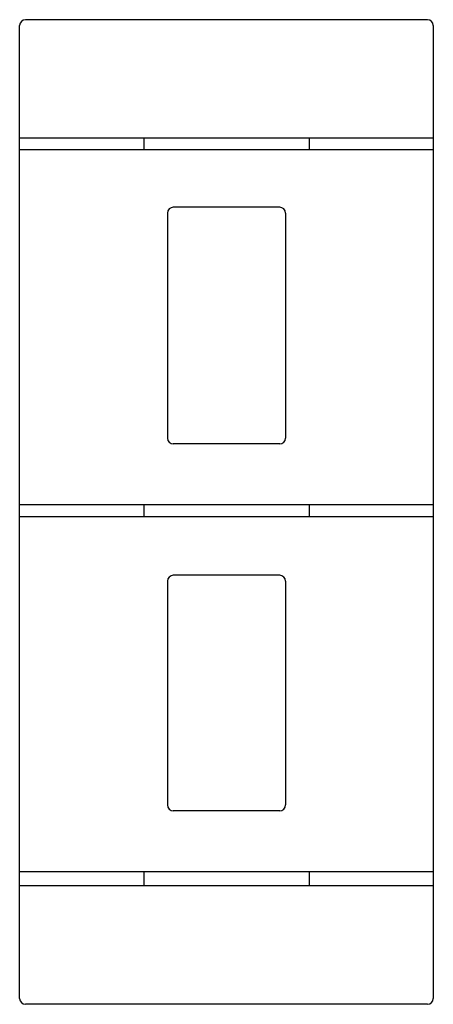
# Model space of a CAD drawing. Header units: millimetres. Extents: x 3860.8995 to 3860.9345, y 2072.9736 to 2073.0568.
import ezdxf

# ---------------------------------------------------------------- set-up
doc = ezdxf.new("R2010")
doc.units = ezdxf.units.MM
doc.layers.add('SANINDUSA', color=3, linetype='Continuous')

msp = doc.modelspace()

# ---------------------------------------------------------------- linework, layer by layer
at = {"layer": 'SANINDUSA'}
for p, q in [((3860.899459, 2072.974119), (3860.899459, 2073.056319)), ((3860.933959, 2073.056819), (3860.899959, 2073.056819)), ((3860.934459, 2073.056319), (3860.934459, 2072.974119)), ((3860.934459, 2073.046819), (3860.899459, 2073.046819)), ((3860.909959, 2073.046819), (3860.909959, 2073.045819)), ((3860.923959, 2073.046819), (3860.923959, 2073.045819)), ((3860.934459, 2073.045819), (3860.899459, 2073.045819)), ((3860.911959, 2073.040469), (3860.911959, 2073.021469)), ((3860.921459, 2073.040969), (3860.912459, 2073.040969)), ((3860.921959, 2073.040469), (3860.921959, 2073.021469)), ((3860.921459, 2073.020969), (3860.912459, 2073.020969)), ((3860.934459, 2073.015819), (3860.899459, 2073.015819)), ((3860.909959, 2073.015819), (3860.909959, 2073.014819)), ((3860.923959, 2073.015819), (3860.923959, 2073.014819)), ((3860.934459, 2073.014819), (3860.899459, 2073.014819)), ((3860.921459, 2073.009869), (3860.912459, 2073.009869)), ((3860.911959, 2073.009369), (3860.911959, 2072.990469)), ((3860.921959, 2073.009369), (3860.921959, 2072.990469)), ((3860.921459, 2072.989969), (3860.912459, 2072.989969)), ((3860.934459, 2072.984819), (3860.899459, 2072.984819)), ((3860.909959, 2072.984819), (3860.909959, 2072.983619)), ((3860.923959, 2072.984819), (3860.923959, 2072.983619)), ((3860.934459, 2072.983619), (3860.899459, 2072.983619)), ((3860.933959, 2072.973619), (3860.899959, 2072.973619))]:
    msp.add_line(p, q, dxfattribs=at)
for centre, start, end in [((3860.899959, 2073.056319), 90, 180), ((3860.933959, 2073.056319), 0, 90), ((3860.912459, 2073.040469), 90, 180), ((3860.921459, 2073.040469), 0, 90), ((3860.912459, 2073.021469), 180, 270), ((3860.921459, 2073.021469), 270, 0), ((3860.912459, 2073.009369), 90, 180), ((3860.921459, 2073.009369), 0, 90), ((3860.912459, 2072.990469), 180, 270), ((3860.921459, 2072.990469), 270, 0), ((3860.899959, 2072.974119), 180, 270), ((3860.933959, 2072.974119), 270, 0)]:
    msp.add_arc(centre, 0.0005, start, end, dxfattribs=at)

doc.saveas('drawing.dxf')
